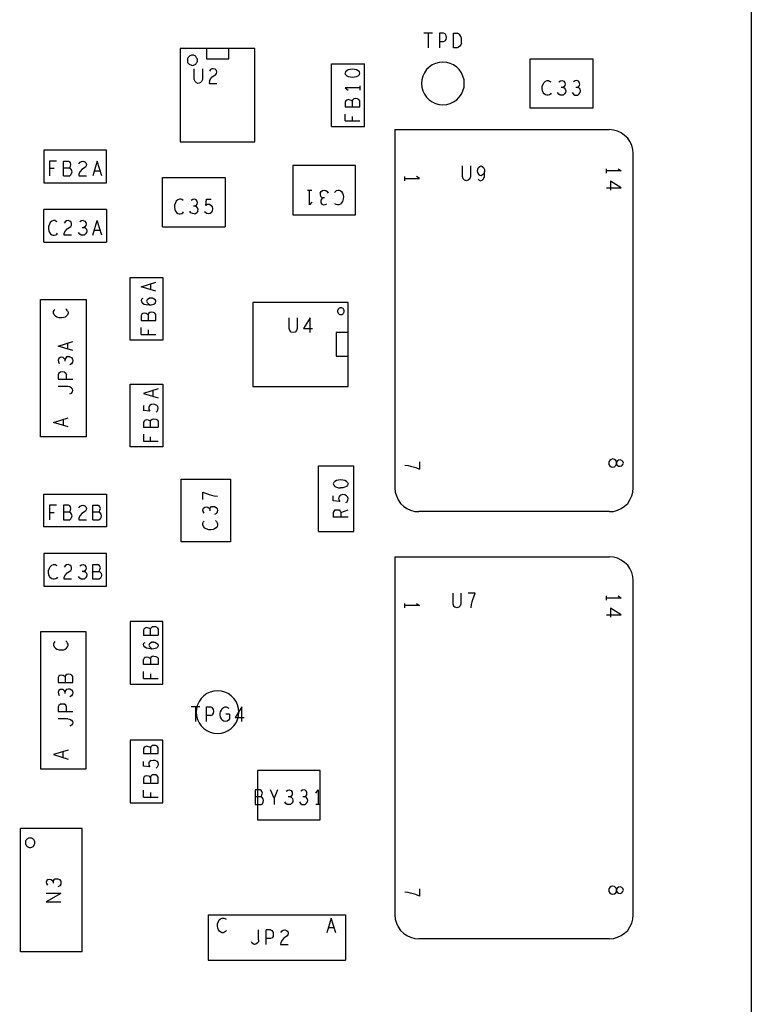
# Model space of a CAD drawing. Extents: x 23.5 to 56.5, y 21.5 to 42.5.
# Tile 7 of 12: x 39.9 to 43, y 32.4 to 36.6. Entities that reach past the tile are written whole.
import ezdxf

# ---------------------------------------------------------------- set-up
doc = ezdxf.new("R2010")
doc.units = 0
doc.layers.add('RVP8-TX_D_tassy_art', color=2, linetype='CONTINUOUS')

msp = doc.modelspace()

# ---------------------------------------------------------------- linework, layer by layer
at = {"layer": 'RVP8-TX_D_tassy_art'}
for points in [[(29.204, 38.13), (42.954, 38.13), (42.954, 29.68), (38.646, 29.68), (38.646, 29.03)], [(41.61, 36.542), (41.574, 36.542)], [(41.592, 36.542), (41.592, 36.48)], [(41.668, 36.531), (41.663, 36.539), (41.657, 36.542), (41.639, 36.542), (41.639, 36.48)], [(41.639, 36.506), (41.657, 36.506), (41.664, 36.509), (41.668, 36.515), (41.669, 36.523), (41.668, 36.531)], [(41.699, 36.48), (41.699, 36.542), (41.714, 36.542)], [(41.732, 36.5), (41.733, 36.511), (41.732, 36.521), (41.729, 36.528), (41.725, 36.535), (41.72, 36.539), (41.714, 36.542)], [(41.732, 36.5), (41.729, 36.493), (41.725, 36.487), (41.72, 36.483), (41.714, 36.48), (41.699, 36.48)], [(40.657, 36.433), (40.751, 36.433), (40.751, 36.476)], [(40.657, 36.476), (40.657, 36.433)], [(41.185, 36.148), (41.323, 36.148), (41.323, 36.412)], [(41.185, 36.148), (41.185, 36.412), (41.323, 36.412)], [(40.615, 36.332), (40.609, 36.338), (40.606, 36.347), (40.606, 36.392)], [(40.64, 36.392), (40.64, 36.347), (40.637, 36.338), (40.631, 36.332), (40.623, 36.33), (40.615, 36.332)], [(40.67, 36.339), (40.675, 36.349), (40.682, 36.357), (40.697, 36.367), (40.7, 36.372), (40.701, 36.378), (40.699, 36.385), (40.694, 36.39), (40.686, 36.392), (40.68, 36.391), (40.675, 36.388), (40.67, 36.381)], [(41.297, 36.383), (41.29, 36.387), (41.282, 36.389), (41.273, 36.39), (41.264, 36.389), (41.255, 36.387), (41.249, 36.383), (41.244, 36.379), (41.242, 36.373)], [(41.249, 36.362), (41.244, 36.367), (41.242, 36.373)], [(41.249, 36.362), (41.255, 36.359), (41.264, 36.357), (41.273, 36.356), (41.282, 36.357), (41.29, 36.359), (41.297, 36.362), (41.302, 36.367), (41.304, 36.373), (41.302, 36.379), (41.297, 36.383)], [(40.67, 36.339), (40.669, 36.33)], [(40.669, 36.33), (40.701, 36.33)], [(41.304, 36.32), (41.304, 36.302)], [(42.081, 36.286), (42.077, 36.292), (42.074, 36.298), (42.073, 36.308), (42.073, 36.317), (42.077, 36.327), (42.08, 36.333), (42.086, 36.339), (42.093, 36.342), (42.099, 36.342), (42.104, 36.34), (42.109, 36.337)], [(42.159, 36.313), (42.165, 36.311), (42.17, 36.306), (42.172, 36.298), (42.171, 36.292), (42.167, 36.286), (42.161, 36.281), (42.155, 36.28), (42.148, 36.281), (42.142, 36.285), (42.137, 36.292)], [(42.143, 36.337), (42.15, 36.341), (42.157, 36.342), (42.164, 36.339), (42.168, 36.333), (42.169, 36.327), (42.168, 36.321), (42.164, 36.316), (42.159, 36.313), (42.152, 36.313)], [(42.199, 36.292), (42.204, 36.285), (42.21, 36.281), (42.217, 36.28), (42.223, 36.281), (42.229, 36.286), (42.233, 36.292), (42.234, 36.298), (42.232, 36.306), (42.227, 36.311), (42.221, 36.313), (42.214, 36.313)], [(42.221, 36.313), (42.226, 36.316), (42.23, 36.321), (42.231, 36.327), (42.23, 36.333), (42.226, 36.339), (42.219, 36.342), (42.212, 36.341), (42.205, 36.337)], [(41.242, 36.311), (41.254, 36.302)], [(41.304, 36.311), (41.242, 36.311)], [(42.111, 36.289), (42.107, 36.285), (42.103, 36.282), (42.097, 36.28), (42.092, 36.28), (42.087, 36.282), (42.081, 36.286)], [(41.271, 36.255), (41.271, 36.231)], [(41.242, 36.172), (41.242, 36.201)], [(41.272, 36.191), (41.272, 36.172)], [(41.242, 36.172), (41.304, 36.172)], [(41.452, 36.135), (42.356, 36.135)], [(41.452, 36.135), (41.452, 34.625)], [(42.456, 36.035), (42.454, 36.052), (42.45, 36.069), (42.442, 36.085), (42.433, 36.099), (42.42, 36.111), (42.406, 36.121), (42.39, 36.129), (42.373, 36.133), (42.356, 36.135)], [(42.356, 34.525), (42.373, 34.526), (42.39, 34.531), (42.406, 34.538), (42.42, 34.548), (42.433, 34.56), (42.442, 34.575), (42.45, 34.591), (42.454, 34.607), (42.456, 34.625), (42.456, 36.035)], [(39.996, 36.002), (39.996, 35.94)], [(40.025, 36.002), (39.996, 36.002)], [(40.055, 35.94), (40.055, 36.002), (40.076, 36.002), (40.081, 35.999)], [(40.079, 35.973), (40.082, 35.976), (40.084, 35.981), (40.086, 35.988), (40.084, 35.995), (40.081, 35.999)], [(40.12, 35.991), (40.125, 35.998)], [(40.125, 35.998), (40.13, 36.001), (40.136, 36.002), (40.144, 36), (40.149, 35.995), (40.151, 35.988), (40.15, 35.982), (40.147, 35.977), (40.132, 35.967)], [(40.216, 35.94), (40.197, 36.002), (40.178, 35.94)], [(41.022, 35.984), (41.022, 35.776), (41.286, 35.776)], [(41.286, 35.776), (41.286, 35.984), (41.022, 35.984)], [(41.745, 35.922), (41.739, 35.928), (41.736, 35.937), (41.736, 35.982)], [(41.77, 35.982), (41.77, 35.937), (41.767, 35.928), (41.761, 35.922), (41.753, 35.92), (41.745, 35.922)], [(41.802, 35.927), (41.807, 35.922), (41.813, 35.92), (41.819, 35.922), (41.825, 35.928), (41.829, 35.937), (41.83, 35.947), (41.83, 35.958), (41.826, 35.949), (41.821, 35.944), (41.815, 35.941), (41.81, 35.942), (41.805, 35.947), (41.801, 35.954), (41.8, 35.961), (41.801, 35.969), (41.804, 35.976), (41.809, 35.98), (41.815, 35.982), (41.82, 35.98), (41.825, 35.976), (41.829, 35.967), (41.83, 35.958)], [(40.015, 35.972), (39.996, 35.972)], [(40.055, 35.94), (40.081, 35.94), (40.086, 35.944), (40.089, 35.95), (40.091, 35.957), (40.089, 35.965), (40.084, 35.971), (40.079, 35.973), (40.055, 35.973)], [(40.132, 35.967), (40.125, 35.959), (40.12, 35.949), (40.119, 35.94), (40.151, 35.94)], [(40.185, 35.961), (40.209, 35.961)], [(42.343, 35.952), (42.343, 35.97)], [(42.405, 35.961), (42.343, 35.961)], [(42.393, 35.97), (42.405, 35.961)], [(40.472, 35.726), (40.472, 35.934)], [(40.472, 35.934), (40.736, 35.934), (40.736, 35.726)], [(41.494, 35.92), (41.494, 35.938)], [(41.494, 35.929), (41.556, 35.929), (41.543, 35.938)], [(42.343, 35.89), (42.405, 35.89), (42.361, 35.918)], [(42.361, 35.918), (42.361, 35.88)], [(41.083, 35.88), (41.101, 35.88)], [(41.092, 35.818), (41.092, 35.88)], [(41.137, 35.867), (41.136, 35.861), (41.138, 35.854), (41.143, 35.849), (41.149, 35.847), (41.144, 35.844), (41.14, 35.838), (41.139, 35.832), (41.14, 35.826), (41.144, 35.821), (41.151, 35.818), (41.158, 35.819), (41.165, 35.823)], [(41.137, 35.867), (41.141, 35.874), (41.147, 35.879), (41.153, 35.88), (41.16, 35.879), (41.166, 35.875), (41.171, 35.867)], [(41.197, 35.87), (41.201, 35.875), (41.205, 35.878), (41.211, 35.88), (41.216, 35.88), (41.221, 35.878), (41.227, 35.874), (41.231, 35.867), (41.234, 35.861), (41.235, 35.852), (41.234, 35.843), (41.231, 35.832), (41.227, 35.826), (41.222, 35.821), (41.215, 35.818), (41.209, 35.818), (41.204, 35.82), (41.199, 35.823)], [(40.559, 35.837), (40.554, 35.84), (40.549, 35.842), (40.543, 35.842), (40.536, 35.839), (40.53, 35.833), (40.527, 35.827), (40.523, 35.817), (40.523, 35.808), (40.524, 35.798), (40.527, 35.792), (40.531, 35.786), (40.537, 35.782), (40.542, 35.78), (40.547, 35.78), (40.553, 35.782), (40.557, 35.785), (40.561, 35.789)], [(40.607, 35.842), (40.6, 35.841), (40.593, 35.837)], [(40.618, 35.821), (40.619, 35.827), (40.618, 35.833), (40.614, 35.839), (40.607, 35.842)], [(40.609, 35.813), (40.614, 35.816), (40.618, 35.821)], [(40.654, 35.815), (40.657, 35.842), (40.677, 35.842)], [(40.672, 35.819), (40.667, 35.82), (40.661, 35.819), (40.654, 35.815)], [(40.672, 35.819), (40.677, 35.815), (40.681, 35.81), (40.683, 35.801), (40.682, 35.793), (40.678, 35.786)], [(41.101, 35.83), (41.092, 35.818)], [(41.155, 35.847), (41.149, 35.847)], [(39.972, 35.661), (39.972, 35.799)], [(40.236, 35.799), (39.972, 35.799)], [(40.236, 35.799), (40.236, 35.661)], [(40.605, 35.78), (40.598, 35.781), (40.592, 35.785), (40.587, 35.792)], [(40.609, 35.813), (40.602, 35.813)], [(40.605, 35.78), (40.611, 35.781), (40.617, 35.786)], [(40.621, 35.792), (40.622, 35.798), (40.62, 35.806), (40.615, 35.811), (40.609, 35.813)], [(40.621, 35.792), (40.617, 35.786)], [(40.678, 35.786), (40.673, 35.782), (40.666, 35.78), (40.659, 35.781), (40.654, 35.784), (40.649, 35.789)], [(40.028, 35.747), (40.023, 35.75), (40.018, 35.752), (40.012, 35.752), (40.005, 35.749), (39.999, 35.743), (39.996, 35.737), (39.992, 35.727), (39.992, 35.718), (39.993, 35.708), (39.996, 35.702), (40, 35.696), (40.006, 35.692), (40.011, 35.69), (40.016, 35.69), (40.022, 35.692), (40.026, 35.695), (40.03, 35.699)], [(40.089, 35.69), (40.057, 35.69), (40.058, 35.699), (40.063, 35.709), (40.07, 35.717), (40.085, 35.727), (40.088, 35.732), (40.089, 35.738), (40.087, 35.745), (40.082, 35.75), (40.074, 35.752), (40.068, 35.751), (40.063, 35.748), (40.058, 35.741)], [(40.138, 35.752), (40.131, 35.751), (40.124, 35.747)], [(40.138, 35.752), (40.145, 35.749), (40.149, 35.743), (40.15, 35.737), (40.149, 35.731), (40.145, 35.726), (40.14, 35.723), (40.146, 35.721), (40.151, 35.716), (40.153, 35.708), (40.152, 35.702)], [(40.178, 35.69), (40.197, 35.752)], [(40.216, 35.69), (40.197, 35.752)], [(40.152, 35.702), (40.148, 35.696), (40.142, 35.691), (40.136, 35.69), (40.129, 35.691), (40.123, 35.695), (40.118, 35.702)], [(40.133, 35.723), (40.14, 35.723)], [(40.185, 35.711), (40.209, 35.711)], [(40.472, 35.726), (40.736, 35.726)], [(39.972, 35.661), (40.236, 35.661)], [(40.382, 35.473), (40.444, 35.492)], [(40.422, 35.485), (40.422, 35.46)], [(40.444, 35.454), (40.382, 35.473)], [(39.958, 34.841), (39.958, 35.419), (40.15, 35.419)], [(40.15, 35.419), (40.15, 34.841)], [(40.389, 35.424), (40.384, 35.42), (40.382, 35.415), (40.383, 35.409), (40.388, 35.404), (40.395, 35.4), (40.403, 35.398), (40.416, 35.396), (40.426, 35.397), (40.436, 35.4), (40.442, 35.405), (40.444, 35.412), (40.442, 35.417), (40.437, 35.421), (40.43, 35.425), (40.424, 35.425), (40.417, 35.425), (40.411, 35.421), (40.407, 35.418), (40.405, 35.412), (40.407, 35.406), (40.411, 35.402), (40.418, 35.396)], [(40.853, 35.407), (40.853, 35.053), (41.255, 35.053)], [(41.255, 35.053), (41.255, 35.407), (40.853, 35.407)], [(40.037, 35.342), (40.027, 35.345), (40.021, 35.349), (40.016, 35.355), (40.013, 35.362), (40.013, 35.368), (40.015, 35.373), (40.018, 35.378)], [(40.072, 35.371), (40.075, 35.366), (40.075, 35.361), (40.072, 35.355), (40.068, 35.35), (40.062, 35.345), (40.056, 35.343), (40.047, 35.342), (40.037, 35.342)], [(40.072, 35.371), (40.069, 35.376), (40.065, 35.38)], [(40.411, 35.355), (40.411, 35.331)], [(41.04, 35.297), (41.037, 35.288), (41.031, 35.282), (41.023, 35.28), (41.015, 35.282), (41.009, 35.288), (41.006, 35.297), (41.006, 35.342)], [(41.04, 35.342), (41.04, 35.297)], [(41.094, 35.28), (41.094, 35.342), (41.066, 35.297), (41.104, 35.297)], [(40.382, 35.272), (40.382, 35.301)], [(40.412, 35.291), (40.412, 35.272)], [(40.094, 35.204), (40.032, 35.223), (40.094, 35.242)], [(40.072, 35.235), (40.072, 35.21)], [(40.382, 35.272), (40.444, 35.272)], [(40.081, 35.178), (40.075, 35.178), (40.068, 35.177), (40.063, 35.171), (40.061, 35.166), (40.058, 35.171), (40.053, 35.175), (40.046, 35.176), (40.04, 35.175), (40.035, 35.171), (40.032, 35.164), (40.033, 35.157), (40.037, 35.15)], [(40.061, 35.159), (40.061, 35.166)], [(40.081, 35.178), (40.088, 35.174), (40.093, 35.168), (40.094, 35.162), (40.093, 35.155), (40.089, 35.148), (40.081, 35.144)], [(40.059, 35.113), (40.05, 35.114), (40.042, 35.113), (40.035, 35.108)], [(40.059, 35.113), (40.065, 35.109), (40.068, 35.102)], [(40.035, 35.108), (40.032, 35.102), (40.032, 35.083)], [(40.032, 35.083), (40.094, 35.083)], [(40.068, 35.083), (40.068, 35.102)], [(40.081, 35.021), (40.088, 35.025), (40.092, 35.03), (40.094, 35.035), (40.092, 35.041), (40.088, 35.046), (40.081, 35.051), (40.073, 35.052), (40.032, 35.052)], [(40.454, 35.042), (40.392, 35.023)], [(40.432, 35.01), (40.432, 35.035)], [(40.392, 35.023), (40.454, 35.004)], [(40.445, 34.944), (40.45, 34.948), (40.453, 34.954), (40.454, 34.961), (40.452, 34.968), (40.448, 34.973), (40.44, 34.977), (40.432, 34.978), (40.424, 34.976), (40.419, 34.972), (40.415, 34.967), (40.414, 34.962), (40.415, 34.956), (40.419, 34.949), (40.392, 34.952)], [(40.392, 34.972), (40.392, 34.952)], [(40.013, 34.901), (40.075, 34.92)], [(40.053, 34.913), (40.053, 34.888)], [(40.395, 34.907), (40.392, 34.902), (40.392, 34.881), (40.454, 34.881)], [(40.421, 34.881), (40.421, 34.905), (40.418, 34.908), (40.413, 34.91), (40.405, 34.912), (40.399, 34.91), (40.395, 34.907)], [(40.421, 34.905), (40.423, 34.91), (40.429, 34.915), (40.436, 34.916), (40.444, 34.915), (40.45, 34.912), (40.454, 34.906), (40.454, 34.881)], [(40.075, 34.882), (40.013, 34.901)], [(40.15, 34.841), (39.958, 34.841)], [(40.392, 34.851), (40.392, 34.822)], [(40.392, 34.822), (40.454, 34.822)], [(40.422, 34.822), (40.422, 34.841)], [(41.129, 34.442), (41.279, 34.442), (41.279, 34.718)], [(41.129, 34.442), (41.129, 34.718), (41.279, 34.718)], [(41.493, 34.721), (41.507, 34.72), (41.518, 34.717), (41.528, 34.714), (41.54, 34.711), (41.555, 34.704)], [(41.555, 34.735), (41.555, 34.704)], [(41.214, 34.658), (41.205, 34.656), (41.199, 34.652), (41.194, 34.648), (41.192, 34.642), (41.194, 34.636), (41.199, 34.631), (41.205, 34.628), (41.214, 34.626), (41.223, 34.625)], [(41.247, 34.652), (41.24, 34.656), (41.232, 34.658), (41.223, 34.659), (41.214, 34.658)], [(41.247, 34.652), (41.252, 34.648), (41.254, 34.642), (41.252, 34.636), (41.247, 34.631), (41.24, 34.628), (41.232, 34.626), (41.223, 34.625)], [(41.452, 34.625), (41.453, 34.607), (41.458, 34.591), (41.465, 34.575), (41.475, 34.56), (41.488, 34.548), (41.502, 34.538), (41.518, 34.531), (41.535, 34.526), (41.552, 34.525)], [(40.236, 34.461), (39.972, 34.461), (39.972, 34.599)], [(39.972, 34.599), (40.236, 34.599), (40.236, 34.461)], [(40.642, 34.576), (40.642, 34.607), (40.657, 34.601), (40.669, 34.597), (40.679, 34.594), (40.69, 34.592), (40.704, 34.59)], [(41.192, 34.571), (41.192, 34.591)], [(41.219, 34.568), (41.192, 34.571)], [(41.232, 34.597), (41.224, 34.595), (41.219, 34.591), (41.215, 34.586), (41.214, 34.581)], [(41.214, 34.581), (41.215, 34.575), (41.219, 34.568)], [(41.245, 34.563), (41.25, 34.567), (41.253, 34.573), (41.254, 34.58), (41.252, 34.587), (41.248, 34.592), (41.24, 34.596), (41.232, 34.597)], [(39.996, 34.552), (39.996, 34.49)], [(40.025, 34.552), (39.996, 34.552)], [(40.055, 34.552), (40.055, 34.49), (40.081, 34.49), (40.086, 34.494), (40.089, 34.5), (40.091, 34.507), (40.089, 34.515), (40.084, 34.521), (40.079, 34.523), (40.055, 34.523)], [(40.079, 34.523), (40.082, 34.526), (40.084, 34.531), (40.086, 34.538), (40.084, 34.545), (40.081, 34.549), (40.076, 34.552), (40.055, 34.552)], [(40.12, 34.541), (40.125, 34.548), (40.13, 34.551), (40.136, 34.552), (40.144, 34.55), (40.149, 34.545), (40.151, 34.538), (40.15, 34.532), (40.147, 34.527), (40.132, 34.517), (40.125, 34.509), (40.12, 34.499), (40.119, 34.49), (40.151, 34.49)], [(40.179, 34.49), (40.179, 34.552), (40.2, 34.552)], [(40.203, 34.523), (40.206, 34.526), (40.208, 34.531), (40.21, 34.538), (40.208, 34.545), (40.205, 34.549), (40.2, 34.552)], [(40.647, 34.519), (40.643, 34.526), (40.642, 34.533), (40.645, 34.54), (40.65, 34.544), (40.656, 34.545), (40.663, 34.544), (40.668, 34.54), (40.671, 34.535), (40.671, 34.528)], [(40.671, 34.535), (40.673, 34.54), (40.678, 34.546), (40.685, 34.547), (40.691, 34.547), (40.698, 34.543), (40.703, 34.537), (40.704, 34.531), (40.703, 34.524), (40.699, 34.517), (40.691, 34.513)], [(41.199, 34.532), (41.195, 34.528), (41.192, 34.522), (41.192, 34.502)], [(41.199, 34.532), (41.207, 34.533), (41.216, 34.532)], [(41.216, 34.532), (41.221, 34.527), (41.224, 34.522), (41.224, 34.502)], [(41.224, 34.522), (41.254, 34.533)], [(39.996, 34.522), (40.015, 34.522)], [(40.21, 34.494), (40.213, 34.5), (40.215, 34.507), (40.213, 34.515), (40.208, 34.521), (40.203, 34.523), (40.179, 34.523)], [(40.179, 34.49), (40.205, 34.49)], [(40.21, 34.494), (40.205, 34.49)], [(40.695, 34.487), (40.699, 34.483), (40.702, 34.478), (40.704, 34.473), (40.704, 34.468), (40.702, 34.462), (40.698, 34.457)], [(41.254, 34.502), (41.192, 34.502)], [(42.356, 34.525), (41.552, 34.525)], [(40.698, 34.457), (40.691, 34.452), (40.685, 34.45), (40.676, 34.449), (40.667, 34.449), (40.656, 34.452), (40.65, 34.456), (40.645, 34.462), (40.642, 34.469), (40.642, 34.475), (40.644, 34.48), (40.647, 34.485)], [(39.972, 34.349), (39.972, 34.211)], [(40.236, 34.349), (39.972, 34.349)], [(40.236, 34.211), (40.236, 34.349)], [(41.452, 34.335), (42.356, 34.335)], [(41.452, 34.335), (41.452, 32.825), (41.453, 32.807), (41.458, 32.791), (41.465, 32.775), (41.475, 32.76), (41.488, 32.748), (41.502, 32.738), (41.518, 32.731), (41.535, 32.726), (41.552, 32.725)], [(42.456, 34.235), (42.454, 34.252), (42.45, 34.269), (42.442, 34.285), (42.433, 34.299), (42.42, 34.311), (42.406, 34.321), (42.39, 34.329), (42.373, 34.333), (42.356, 34.335)], [(40, 34.246), (39.996, 34.252), (39.993, 34.258), (39.992, 34.268), (39.992, 34.277), (39.996, 34.287), (39.999, 34.293), (40.005, 34.299), (40.012, 34.302), (40.018, 34.302)], [(40.028, 34.297), (40.023, 34.3), (40.018, 34.302)], [(40.089, 34.24), (40.057, 34.24), (40.058, 34.249), (40.063, 34.259), (40.07, 34.267), (40.085, 34.277), (40.088, 34.282), (40.089, 34.288), (40.087, 34.295), (40.082, 34.3), (40.074, 34.302), (40.068, 34.301), (40.063, 34.298), (40.058, 34.291)], [(40.124, 34.297), (40.131, 34.301), (40.138, 34.302), (40.145, 34.299), (40.149, 34.293), (40.15, 34.287)], [(40.15, 34.287), (40.149, 34.281), (40.145, 34.276), (40.14, 34.273), (40.133, 34.273)], [(40.205, 34.24), (40.179, 34.24), (40.179, 34.302), (40.2, 34.302)], [(40.179, 34.273), (40.203, 34.273), (40.206, 34.276), (40.208, 34.281), (40.21, 34.288), (40.208, 34.295), (40.205, 34.299), (40.2, 34.302)], [(40.026, 34.245), (40.022, 34.242), (40.016, 34.24), (40.011, 34.24), (40.006, 34.242), (40, 34.246)], [(40.03, 34.249), (40.026, 34.245)], [(40.14, 34.273), (40.146, 34.271), (40.151, 34.266), (40.153, 34.258), (40.152, 34.252), (40.148, 34.246), (40.142, 34.241), (40.136, 34.24), (40.129, 34.241), (40.123, 34.245), (40.118, 34.252)], [(40.203, 34.273), (40.208, 34.271), (40.213, 34.265), (40.215, 34.257), (40.213, 34.25), (40.21, 34.244), (40.205, 34.24)], [(39.972, 34.211), (40.236, 34.211)], [(42.356, 32.725), (42.373, 32.726), (42.39, 32.731), (42.406, 32.738), (42.42, 32.748), (42.433, 32.76), (42.442, 32.775), (42.45, 32.791), (42.454, 32.807), (42.456, 32.825), (42.456, 34.235)], [(41.696, 34.182), (41.696, 34.137), (41.699, 34.128), (41.705, 34.122)], [(41.73, 34.182), (41.73, 34.137), (41.727, 34.128), (41.721, 34.122), (41.713, 34.12), (41.705, 34.122)], [(41.773, 34.12), (41.775, 34.133), (41.777, 34.145), (41.78, 34.155), (41.784, 34.166), (41.79, 34.182), (41.76, 34.182)], [(42.343, 34.152), (42.343, 34.17)], [(42.405, 34.161), (42.343, 34.161)], [(42.393, 34.17), (42.405, 34.161)], [(41.494, 34.12), (41.494, 34.138)], [(41.556, 34.129), (41.494, 34.129)], [(41.543, 34.138), (41.556, 34.129)], [(42.343, 34.09), (42.405, 34.09), (42.361, 34.118)], [(42.361, 34.118), (42.361, 34.08)], [(40.399, 34.034), (40.395, 34.031), (40.392, 34.026), (40.392, 34.005), (40.454, 34.005)], [(40.421, 34.005), (40.421, 34.029), (40.418, 34.032), (40.413, 34.034), (40.405, 34.036), (40.399, 34.034)], [(40.421, 34.029), (40.423, 34.034), (40.429, 34.039)], [(40.45, 34.036), (40.444, 34.039), (40.436, 34.04), (40.429, 34.039)], [(40.45, 34.036), (40.454, 34.03), (40.454, 34.005)], [(40.018, 33.978), (40.015, 33.973), (40.013, 33.968), (40.013, 33.962), (40.016, 33.955), (40.021, 33.949), (40.027, 33.945), (40.037, 33.942), (40.047, 33.942), (40.056, 33.943), (40.062, 33.945), (40.068, 33.95), (40.072, 33.955), (40.075, 33.961), (40.075, 33.966), (40.072, 33.971), (40.069, 33.976), (40.065, 33.98)], [(40.426, 33.946), (40.413, 33.948), (40.405, 33.95), (40.398, 33.954), (40.393, 33.959), (40.392, 33.965), (40.394, 33.97), (40.399, 33.974)], [(40.434, 33.975), (40.427, 33.975), (40.421, 33.971), (40.417, 33.968), (40.415, 33.962), (40.417, 33.956), (40.421, 33.952), (40.428, 33.946)], [(40.44, 33.975), (40.447, 33.971), (40.452, 33.967), (40.454, 33.962), (40.452, 33.955), (40.446, 33.95), (40.436, 33.947), (40.426, 33.946)], [(40.434, 33.975), (40.44, 33.975)], [(40.436, 33.916), (40.429, 33.915), (40.423, 33.91), (40.421, 33.905), (40.418, 33.908), (40.413, 33.91), (40.405, 33.912), (40.399, 33.91), (40.395, 33.907), (40.392, 33.902)], [(40.436, 33.916), (40.444, 33.915), (40.45, 33.912), (40.454, 33.906), (40.454, 33.881), (40.392, 33.881), (40.392, 33.902)], [(40.421, 33.905), (40.421, 33.881)], [(40.061, 33.829), (40.061, 33.805)], [(40.392, 33.822), (40.392, 33.851)], [(40.422, 33.841), (40.422, 33.822)], [(40.392, 33.822), (40.454, 33.822)], [(40.068, 33.777), (40.063, 33.771), (40.061, 33.766), (40.058, 33.771), (40.053, 33.775), (40.046, 33.776), (40.04, 33.775), (40.035, 33.771), (40.032, 33.764), (40.033, 33.757), (40.037, 33.75)], [(40.061, 33.759), (40.061, 33.766)], [(40.068, 33.777), (40.075, 33.778), (40.081, 33.778), (40.088, 33.774), (40.093, 33.768), (40.094, 33.762), (40.093, 33.755), (40.089, 33.748), (40.081, 33.744)], [(40.059, 33.713), (40.05, 33.714), (40.042, 33.713), (40.035, 33.708), (40.032, 33.702), (40.032, 33.683), (40.094, 33.683)], [(40.068, 33.683), (40.068, 33.702), (40.065, 33.709), (40.059, 33.713)], [(40.629, 33.702), (40.593, 33.702)], [(40.611, 33.702), (40.611, 33.64)], [(40.658, 33.64), (40.658, 33.702), (40.676, 33.702), (40.682, 33.699)], [(40.676, 33.666), (40.683, 33.669), (40.687, 33.675), (40.688, 33.683), (40.687, 33.691), (40.682, 33.699)], [(40.755, 33.652), (40.75, 33.646), (40.745, 33.642), (40.737, 33.64), (40.73, 33.642), (40.724, 33.646), (40.72, 33.652), (40.716, 33.659), (40.715, 33.668), (40.715, 33.675), (40.716, 33.681), (40.72, 33.688), (40.724, 33.695), (40.729, 33.699), (40.735, 33.702), (40.74, 33.702), (40.746, 33.7), (40.751, 33.696)], [(40.806, 33.702), (40.778, 33.657)], [(40.806, 33.64), (40.806, 33.702)], [(40.676, 33.666), (40.658, 33.666)], [(40.755, 33.671), (40.739, 33.671)], [(40.755, 33.671), (40.755, 33.652)], [(40.778, 33.657), (40.816, 33.657)], [(40.073, 33.652), (40.032, 33.652)], [(40.073, 33.652), (40.081, 33.651), (40.088, 33.646), (40.092, 33.641), (40.094, 33.635), (40.092, 33.63), (40.088, 33.625), (40.081, 33.621)], [(40.075, 33.52), (40.013, 33.501), (40.075, 33.482)], [(40.053, 33.488), (40.053, 33.513)], [(40.421, 33.529), (40.421, 33.505)], [(40.424, 33.476), (40.419, 33.472), (40.415, 33.467), (40.414, 33.462), (40.415, 33.456), (40.419, 33.449), (40.392, 33.452), (40.392, 33.472)], [(40.424, 33.476), (40.432, 33.478), (40.44, 33.477), (40.448, 33.473), (40.452, 33.468), (40.454, 33.461), (40.453, 33.454), (40.45, 33.448), (40.445, 33.444)], [(40.872, 33.434), (40.872, 33.226), (41.136, 33.226)], [(41.136, 33.226), (41.136, 33.434), (40.872, 33.434)], [(40.421, 33.405), (40.421, 33.381)], [(40.392, 33.322), (40.392, 33.351)], [(40.422, 33.341), (40.422, 33.322)], [(40.891, 33.345), (40.888, 33.349), (40.883, 33.352), (40.862, 33.352), (40.862, 33.29), (40.888, 33.29), (40.893, 33.294), (40.896, 33.3), (40.898, 33.307), (40.896, 33.315), (40.891, 33.321), (40.886, 33.323), (40.862, 33.323)], [(40.886, 33.323), (40.889, 33.326), (40.891, 33.331), (40.893, 33.338), (40.891, 33.345)], [(40.957, 33.352), (40.942, 33.318), (40.927, 33.352)], [(40.993, 33.347), (41, 33.351), (41.007, 33.352), (41.014, 33.349), (41.018, 33.343), (41.019, 33.337)], [(41.019, 33.337), (41.018, 33.331), (41.014, 33.326), (41.009, 33.323), (41.002, 33.323)], [(41.071, 33.323), (41.076, 33.326), (41.08, 33.331), (41.081, 33.337), (41.08, 33.343), (41.076, 33.349), (41.069, 33.352), (41.062, 33.351), (41.055, 33.347)], [(41.119, 33.339), (41.128, 33.352), (41.128, 33.29)], [(40.392, 33.322), (40.454, 33.322)], [(40.942, 33.318), (40.942, 33.29)], [(41.009, 33.323), (41.015, 33.321), (41.02, 33.316), (41.022, 33.308), (41.021, 33.302), (41.017, 33.296), (41.011, 33.291), (41.005, 33.29), (40.998, 33.291), (40.992, 33.295), (40.987, 33.302)], [(41.049, 33.302), (41.054, 33.295), (41.06, 33.291), (41.067, 33.29), (41.073, 33.291), (41.079, 33.296)], [(41.079, 33.296), (41.083, 33.302), (41.084, 33.308), (41.082, 33.316), (41.077, 33.321), (41.071, 33.323), (41.064, 33.323)], [(41.137, 33.29), (41.119, 33.29)], [(40.134, 32.67), (39.874, 32.67), (39.874, 33.19)], [(40.134, 33.19), (39.874, 33.19)], [(40.134, 32.67), (40.134, 33.19)], [(39.99, 32.975), (39.985, 32.971), (39.982, 32.964), (39.983, 32.957), (39.987, 32.95)], [(39.99, 32.975), (39.996, 32.976), (40.003, 32.975), (40.008, 32.971), (40.011, 32.966), (40.011, 32.959)], [(40.011, 32.966), (40.013, 32.971), (40.018, 32.977), (40.025, 32.978), (40.031, 32.978)], [(40.031, 32.978), (40.038, 32.974), (40.043, 32.968), (40.044, 32.962), (40.043, 32.955), (40.039, 32.948)], [(40.044, 32.916), (39.982, 32.881)], [(40.044, 32.916), (39.982, 32.916)], [(40.039, 32.948), (40.031, 32.944)], [(41.555, 32.904), (41.54, 32.911), (41.528, 32.914), (41.518, 32.917), (41.507, 32.92), (41.493, 32.921)], [(41.555, 32.935), (41.555, 32.904)], [(42.354, 32.935), (42.353, 32.93), (42.354, 32.924), (42.357, 32.918)], [(42.37, 32.947), (42.363, 32.945), (42.357, 32.941), (42.354, 32.935)], [(42.357, 32.918), (42.363, 32.914), (42.37, 32.913), (42.377, 32.914), (42.383, 32.919), (42.386, 32.926), (42.386, 32.934), (42.386, 32.926), (42.388, 32.921), (42.394, 32.917), (42.401, 32.916), (42.408, 32.918), (42.413, 32.924), (42.415, 32.93), (42.413, 32.936), (42.408, 32.941), (42.401, 32.944), (42.394, 32.942), (42.388, 32.938), (42.386, 32.934), (42.383, 32.94), (42.377, 32.945), (42.37, 32.947), (42.37, 32.947)], [(39.982, 32.881), (40.044, 32.881)], [(40.665, 32.826), (40.665, 32.634)], [(40.665, 32.826), (41.243, 32.826), (41.243, 32.634)], [(40.742, 32.76), (40.738, 32.756), (40.734, 32.752), (40.728, 32.75), (40.723, 32.75), (40.718, 32.752), (40.712, 32.757), (40.708, 32.763), (40.705, 32.769), (40.704, 32.778), (40.704, 32.788), (40.708, 32.798), (40.711, 32.804), (40.717, 32.809), (40.724, 32.812), (40.73, 32.812), (40.735, 32.81), (40.74, 32.807)], [(41.202, 32.75), (41.183, 32.812), (41.164, 32.75)], [(40.877, 32.72), (40.877, 32.762)], [(40.927, 32.762), (40.909, 32.762)], [(40.927, 32.762), (40.933, 32.759), (40.938, 32.751), (40.939, 32.743), (40.938, 32.735), (40.934, 32.729), (40.927, 32.726), (40.909, 32.726)], [(40.909, 32.7), (40.909, 32.762)], [(40.971, 32.751), (40.976, 32.758), (40.981, 32.761), (40.987, 32.762), (40.995, 32.76), (41, 32.755), (41.002, 32.748), (41.001, 32.742), (40.998, 32.737), (40.983, 32.727), (40.976, 32.719), (40.971, 32.709), (40.97, 32.7), (41.002, 32.7)], [(41.171, 32.772), (41.195, 32.772)], [(40.855, 32.702), (40.85, 32.706), (40.847, 32.712)], [(40.877, 32.72), (40.876, 32.712), (40.871, 32.706), (40.866, 32.702)], [(42.356, 32.725), (41.552, 32.725)], [(40.866, 32.702), (40.86, 32.7), (40.855, 32.702)], [(40.665, 32.634), (41.243, 32.634)]]:
    msp.add_lwpolyline(points, dxfattribs=at)
for points in [[(40.547, 36.083), (40.861, 36.083), (40.861, 36.477), (40.547, 36.477), (40.547, 36.083)], [(40.619, 36.428), (40.619, 36.431), (40.618, 36.435), (40.616, 36.438), (40.614, 36.441), (40.612, 36.444), (40.609, 36.446), (40.605, 36.448), (40.602, 36.449), (40.598, 36.449), (40.594, 36.449), (40.591, 36.448), (40.587, 36.446), (40.584, 36.444), (40.582, 36.441), (40.579, 36.438), (40.578, 36.435), (40.577, 36.431), (40.577, 36.428), (40.577, 36.424), (40.578, 36.42), (40.579, 36.417), (40.582, 36.414), (40.584, 36.411), (40.587, 36.409), (40.591, 36.408), (40.594, 36.407), (40.598, 36.406), (40.602, 36.407), (40.605, 36.408), (40.609, 36.409), (40.612, 36.411), (40.614, 36.414), (40.616, 36.417), (40.618, 36.42), (40.619, 36.424), (40.619, 36.428)], [(41.744, 36.33), (41.743, 36.345), (41.738, 36.361), (41.732, 36.375), (41.723, 36.388), (41.712, 36.399), (41.699, 36.408), (41.685, 36.414), (41.67, 36.418), (41.654, 36.42), (41.638, 36.418), (41.623, 36.414), (41.609, 36.408), (41.596, 36.399), (41.585, 36.388), (41.576, 36.375), (41.569, 36.361), (41.565, 36.345), (41.564, 36.33), (41.565, 36.314), (41.569, 36.299), (41.576, 36.285), (41.585, 36.272), (41.596, 36.261), (41.609, 36.252), (41.623, 36.245), (41.638, 36.241), (41.654, 36.24), (41.67, 36.241), (41.685, 36.245), (41.699, 36.252), (41.712, 36.261), (41.723, 36.272), (41.732, 36.285), (41.738, 36.299), (41.743, 36.314), (41.744, 36.33)], [(42.022, 36.226), (42.022, 36.434), (42.286, 36.434), (42.286, 36.226), (42.022, 36.226)], [(41.255, 36.262), (41.249, 36.26), (41.245, 36.257), (41.242, 36.252), (41.242, 36.231), (41.304, 36.231), (41.304, 36.256), (41.3, 36.262), (41.294, 36.265), (41.286, 36.266), (41.279, 36.265), (41.273, 36.26), (41.271, 36.255), (41.268, 36.258), (41.263, 36.26), (41.255, 36.262)], [(39.972, 35.911), (40.236, 35.911), (40.236, 36.049), (39.972, 36.049), (39.972, 35.911)], [(40.335, 35.512), (40.473, 35.512), (40.473, 35.248), (40.335, 35.248), (40.335, 35.512)], [(40.426, 35.366), (40.419, 35.365), (40.413, 35.36), (40.411, 35.355), (40.408, 35.358), (40.403, 35.36), (40.395, 35.362), (40.389, 35.36), (40.385, 35.357), (40.382, 35.352), (40.382, 35.331), (40.444, 35.331), (40.444, 35.356), (40.44, 35.362), (40.434, 35.365), (40.426, 35.366)], [(41.238, 35.37), (41.238, 35.372), (41.237, 35.375), (41.236, 35.377), (41.235, 35.379), (41.233, 35.381), (41.231, 35.382), (41.229, 35.383), (41.226, 35.384), (41.224, 35.384), (41.221, 35.384), (41.219, 35.383), (41.217, 35.382), (41.215, 35.381), (41.213, 35.379), (41.212, 35.377), (41.211, 35.375), (41.21, 35.372), (41.21, 35.37), (41.21, 35.367), (41.211, 35.365), (41.212, 35.363), (41.213, 35.361), (41.215, 35.359), (41.217, 35.358), (41.219, 35.356), (41.221, 35.356), (41.224, 35.356), (41.226, 35.356), (41.229, 35.356), (41.231, 35.358), (41.233, 35.359), (41.235, 35.361), (41.236, 35.363), (41.237, 35.365), (41.238, 35.367), (41.238, 35.37)], [(41.254, 35.28), (41.204, 35.28), (41.204, 35.18), (41.254, 35.18), (41.254, 35.28)], [(40.335, 34.798), (40.335, 35.062), (40.473, 35.062), (40.473, 34.798), (40.335, 34.798)], [(42.37, 34.747), (42.363, 34.745), (42.357, 34.741), (42.354, 34.735), (42.353, 34.73), (42.354, 34.724), (42.357, 34.718), (42.363, 34.714), (42.37, 34.713), (42.377, 34.714), (42.383, 34.719), (42.386, 34.726), (42.386, 34.734), (42.386, 34.726), (42.388, 34.721), (42.394, 34.717), (42.401, 34.716), (42.408, 34.718), (42.413, 34.724), (42.415, 34.73), (42.413, 34.736), (42.408, 34.741), (42.401, 34.744), (42.394, 34.742), (42.388, 34.738), (42.386, 34.734), (42.383, 34.74), (42.377, 34.745), (42.37, 34.747)], [(40.758, 34.398), (40.55, 34.398), (40.55, 34.662), (40.758, 34.662), (40.758, 34.398)], [(40.473, 34.062), (40.335, 34.062), (40.335, 33.798), (40.473, 33.798), (40.473, 34.062)], [(39.958, 34.019), (39.958, 33.441), (40.15, 33.441), (40.15, 34.019), (39.958, 34.019)], [(40.076, 33.84), (40.069, 33.839), (40.063, 33.834), (40.061, 33.829), (40.058, 33.832), (40.053, 33.834), (40.045, 33.836), (40.039, 33.834), (40.035, 33.831), (40.032, 33.826), (40.032, 33.805), (40.094, 33.805), (40.094, 33.83), (40.09, 33.836), (40.084, 33.839), (40.076, 33.84)], [(40.794, 33.68), (40.793, 33.695), (40.788, 33.711), (40.782, 33.725), (40.773, 33.738), (40.762, 33.749), (40.749, 33.758), (40.735, 33.764), (40.72, 33.768), (40.704, 33.77), (40.688, 33.768), (40.673, 33.764), (40.659, 33.758), (40.646, 33.749), (40.635, 33.738), (40.626, 33.725), (40.619, 33.711), (40.615, 33.695), (40.614, 33.68), (40.615, 33.664), (40.619, 33.649), (40.626, 33.635), (40.635, 33.622), (40.646, 33.611), (40.659, 33.602), (40.673, 33.595), (40.688, 33.591), (40.704, 33.59), (40.72, 33.591), (40.735, 33.595), (40.749, 33.602), (40.762, 33.611), (40.773, 33.622), (40.782, 33.635), (40.788, 33.649), (40.793, 33.664), (40.794, 33.68)], [(40.473, 33.562), (40.335, 33.562), (40.335, 33.298), (40.473, 33.298), (40.473, 33.562)], [(40.45, 33.536), (40.444, 33.539), (40.436, 33.54), (40.429, 33.539), (40.423, 33.534), (40.421, 33.529), (40.418, 33.532), (40.413, 33.534), (40.405, 33.536), (40.399, 33.534), (40.395, 33.531), (40.392, 33.526), (40.392, 33.505), (40.454, 33.505), (40.454, 33.53), (40.45, 33.536)], [(40.436, 33.416), (40.429, 33.415), (40.423, 33.41), (40.421, 33.405), (40.418, 33.408), (40.413, 33.41), (40.405, 33.412), (40.399, 33.41), (40.395, 33.407), (40.392, 33.402), (40.392, 33.381), (40.454, 33.381), (40.454, 33.406), (40.45, 33.412), (40.444, 33.415), (40.436, 33.416)], [(39.934, 33.13), (39.934, 33.133), (39.933, 33.137), (39.931, 33.14), (39.929, 33.143), (39.927, 33.145), (39.924, 33.147), (39.921, 33.149), (39.917, 33.149), (39.914, 33.15), (39.91, 33.149), (39.907, 33.149), (39.904, 33.147), (39.901, 33.145), (39.899, 33.143), (39.897, 33.14), (39.895, 33.137), (39.894, 33.133), (39.894, 33.13), (39.894, 33.126), (39.895, 33.123), (39.897, 33.12), (39.899, 33.117), (39.901, 33.114), (39.904, 33.112), (39.907, 33.111), (39.91, 33.11), (39.914, 33.11), (39.917, 33.11), (39.921, 33.111), (39.924, 33.112), (39.927, 33.114), (39.929, 33.117), (39.931, 33.12), (39.933, 33.123), (39.934, 33.126), (39.934, 33.13)]]:
    msp.add_lwpolyline(points, close=True, dxfattribs=at)

doc.saveas('drawing.dxf')
